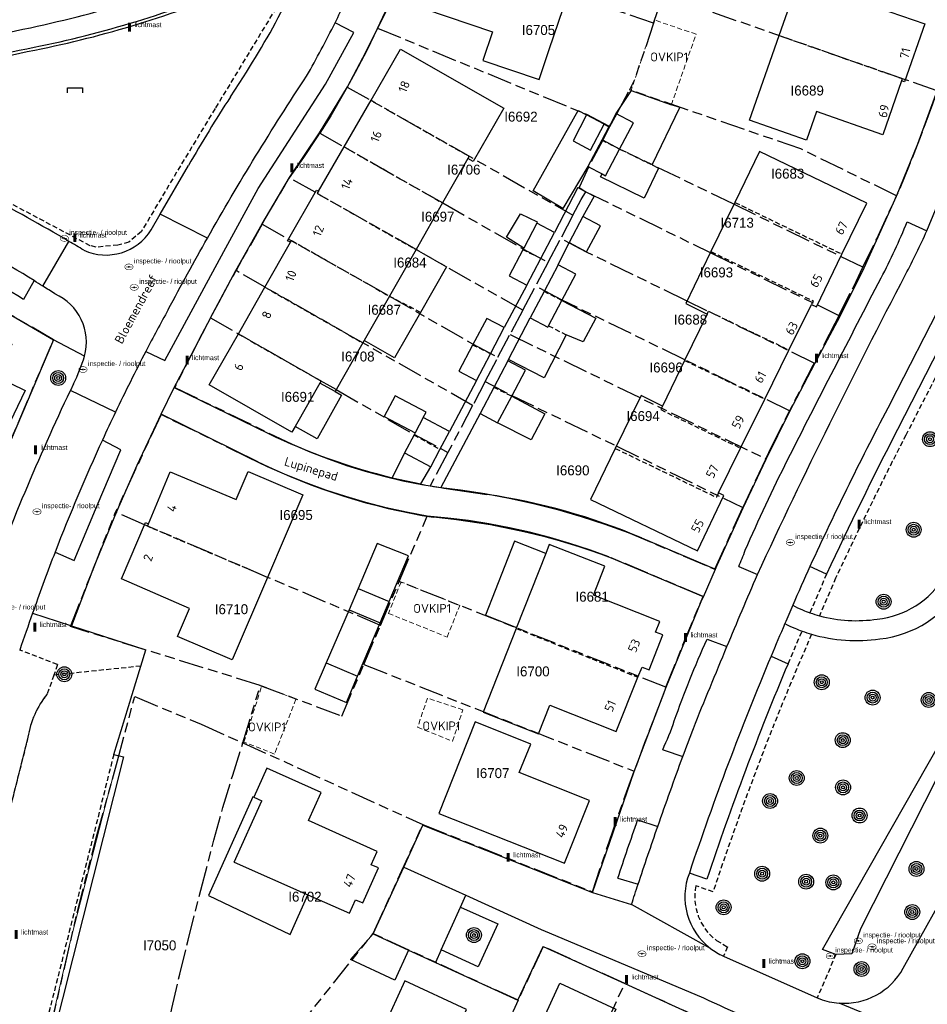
# Model space of a CAD drawing. Extents: x 168491 to 169507, y 481494 to 482503.
# Tile 8 of 108: x 168765 to 168856, y 481661 to 481760. Entities that reach past the tile are written whole.
import ezdxf
from ezdxf.enums import TextEntityAlignment as Align

# ---------------------------------------------------------------- set-up
doc = ezdxf.new("R2010")
doc.units = 0
doc.header["$LTSCALE"] = 0.5
doc.linetypes.add('KAD', pattern=[12, 5, -1, 2, -1, 2, -1])
doc.linetypes.add('STIPPELFIJN', pattern=[1.5, 1, -0.5])
doc.layers.get('0').update_dxf_attribs({"linetype": 'CONTINUOUS'})
for name, color, linetype in [('G01', 3, 'KAD'), ('G_BTD', 3, 'CONTINUOUS'), ('G_GBIP1', 7, 'CONTINUOUS'), ('G_PNDMV', 1, 'CONTINUOUS'), ('G_WGD', 2, 'CONTINUOUS'), ('G_WTD', 4, 'CONTINUOUS'), ('L_TALUD', 7, 'CONTINUOUS'), ('LSHD', 7, 'CONTINUOUS'), ('NAR', 7, 'CONTINUOUS'), ('ORL', 7, 'CONTINUOUS'), ('OVKIP1', 7, 'CONTINUOUS'), ('PPAL', 7, 'CONTINUOUS'), ('PPUT', 7, 'CONTINUOUS'), ('PSTM', 170, 'CONTINUOUS'), ('PVGO', 7, 'CONTINUOUS'), ('Z01', 2, 'CONTINUOUS')]:
    doc.layers.add(name, color=color, linetype=linetype)
doc.layers.add('OBWVM', color=7, linetype='CONTINUOUS', lineweight=70)
doc.styles.add('ISO', font='isocpeur.ttf', dxfattribs={"height": 1})

# ---------------------------------------------------------------- blocks, each defined once
blk = doc.blocks.new('BOOM')
at = {"color": 0}
for radius in [0.75, 0.55, 0.35, 0.15]:
    blk.add_circle((0, 0), radius, dxfattribs=at)
blk = doc.blocks.new('put')
at = {"linetype": 'ByBlock', "lineweight": -2}
h = blk.add_hatch(color=0, dxfattribs=at)
h.dxf.hatch_style = 1
edge = h.paths.add_edge_path()
edge.add_spline(control_points=[(0.442, 0), (0.442, 0.043), (0.43, 0.087), (0.364, 0.201), (0.283, 0.258), (0.091, 0.323), (-0.019, 0.329), (-0.222, 0.288), (-0.313, 0.241), (-0.416, 0.124), (-0.441, 0.064), (-0.443, -0.058), (-0.419, -0.119), (-0.335, -0.218), (-0.276, -0.257), (-0.097, -0.325), (0.037, -0.332), (0.27, -0.27), (0.37, -0.201), (0.433, -0.076), (0.442, -0.038), (0.442, 0)], knot_values=[0, 0, 0, 0, 0.380029, 0.380029, 1.118666, 1.118666, 1.857303, 1.857303, 2.59594, 2.59594, 3.13294, 3.13294, 3.66994, 3.66994, 4.20694, 4.20694, 5.079565, 5.079565, 5.952189, 5.952189, 6.283185, 6.283185, 6.283185, 6.283185], degree=3, periodic=0)
edge = h.paths.add_edge_path(flags=16)
edge.add_ellipse((0, 0), major_axis=(0.392, 0), ratio=0.689655, start_angle=0, end_angle=360)
h = blk.add_hatch(color=0, dxfattribs=at)
h.dxf.hatch_style = 1
h.paths.add_polyline_path([(-0.1, 0, -0.096396), (-0.093, 0.037), (-0.25, 0.037, 1), (-0.25, -0.037), (-0.093, -0.037, -0.096396)])
at = {"linetype": 'ByBlock', "lineweight": -2, "true_color": 0x681648}
h = blk.add_hatch(color=219, dxfattribs=at)
h.dxf.hatch_style = 1
h.paths.add_polyline_path([(0.1, 0, 1), (-0.1, 0, 1)])
at = {"linetype": 'ByBlock', "lineweight": -2}
h = blk.add_hatch(color=0, dxfattribs=at)
h.dxf.hatch_style = 1
h.paths.add_polyline_path([(0.25, 0.037), (0.093, 0.037, -0.096396), (0.1, 0, -0.096396), (0.093, -0.037), (0.25, -0.037, 1)])
at = {"color": 0, "linetype": 'ByBlock', "lineweight": -2}
blk.add_attdef('PUT', (0.5, 0.35), '', height=0.5, dxfattribs=at)
blk = doc.blocks.new('PAAL')
at = {"linetype": 'ByBlock', "lineweight": -2}
h = blk.add_hatch(color=0, dxfattribs=at)
h.dxf.hatch_style = 1
h.paths.add_polyline_path([(0.15, 0.8), (-0.15, 0.8), (-0.15, -0.1), (0, -0.1, -0.414214), (-0.1, 0, -1), (0.1, 0, -0.414214), (0, -0.1), (0.15, -0.1)])
at = {"linetype": 'ByBlock', "lineweight": -2, "true_color": 0x681648}
h = blk.add_hatch(color=219, dxfattribs=at)
h.dxf.hatch_style = 1
h.paths.add_polyline_path([(-0.1, 0, 1), (0.1, 0, 1)])
at = {"color": 0, "linetype": 'ByBlock', "lineweight": -2}
blk.add_attdef('PAAL', (0.5, 0.35), '', height=0.5, dxfattribs=at)
blk = doc.blocks.new('PICNICTFL')
at = {"color": 0, "linetype": 'Continuous'}
blk.add_lwpolyline([(-0.75, -0.5), (-0.75, 0), (0.75, 0), (0.75, -0.5)], dxfattribs=at)
at = {"color": 0, "flags": 2}
blk.add_attdef('PICKNICKTAFEL', (1.105, 0), '', height=1, dxfattribs=at)

msp = doc.modelspace()

# ---------------------------------------------------------------- linework, layer by layer
at = {"layer": 'G01'}
for p, q in [((168828.356, 481759.33), (168804.427, 481767.358)), ((168828.356, 481759.33), (168829.309, 481762.153)), ((168797.562, 481752.909), (168820.243, 481740.036)), ((168823.238, 481747.582), (168823.951, 481748.924)), ((168815.207, 481730.478), (168791.748, 481743.791)), ((168820.243, 481740.036), (168819.012, 481737.7)), ((168817.75, 481735.305), (168819.012, 481737.7)), ((168817.75, 481735.305), (168816.483, 481732.901)), ((168810.158, 481720.898), (168786.383, 481734.45)), ((168815.207, 481730.478), (168816.483, 481732.901)), ((168815.207, 481730.478), (168813.917, 481728.031)), ((168812.708, 481725.736), (168813.917, 481728.031)), ((168813.917, 481728.031), (168839.632, 481715.526)), ((168811.433, 481723.317), (168812.708, 481725.736)), ((168811.433, 481723.317), (168810.158, 481720.898)), ((168810.158, 481720.898), (168807.673, 481716.181)), ((168807.673, 481716.181), (168805.904, 481712.825)), ((168802.781, 481703.198), (168805.587, 481709.766)), ((168800.898, 481698.788), (168802.781, 481703.198)), ((168829.597, 481692.572), (168802.781, 481703.198)), ((168799.224, 481694.858), (168800.898, 481698.788)), ((168799.224, 481694.858), (168826.4, 481684.122)), ((168787.071, 481686.983), (168788.817, 481692.753)), ((168787.071, 481686.983), (168805.159, 481678.757)), ((168800.154, 481667.8), (168805.159, 481678.757)), ((168784.945, 481648.739), (168800.154, 481667.8)), ((168814.726, 481661.094), (168800.154, 481667.8))]:
    msp.add_line(p, q, dxfattribs=at)
for points in [[(168804.427, 481767.358), (168804.375, 481767.212), (168803.533, 481765.071), (168802.621, 481762.958), (168801.641, 481760.875), (168800.594, 481758.826)], [(168856.842, 481752.535), (168853.658, 481753.636), (168829.309, 481762.153)], [(168828.356, 481759.33), (168826.409, 481753.561), (168825.937, 481752.616)], [(168800.594, 481758.826), (168799.51, 481756.579), (168798.364, 481754.362), (168797.562, 481752.909)], [(168800.594, 481758.826), (168821.611, 481750.166), (168823.951, 481748.924)], [(168797.562, 481752.909), (168797.158, 481752.178), (168795.893, 481750.027), (168794.793, 481748.271)], [(168823.951, 481748.924), (168824.642, 481750.227), (168825.937, 481752.616)], [(168852.784, 481741.96), (168843.165, 481746.681), (168825.937, 481752.616)], [(168856.842, 481752.535), (168856.378, 481751.2), (168855.235, 481748.099), (168854.037, 481745.018), (168852.784, 481741.96)], [(168791.748, 481743.791), (168793.188, 481745.834), (168794.569, 481747.912), (168794.793, 481748.271)], [(168794.793, 481748.271), (168807.149, 481741.26), (168815.218, 481736.641), (168817.75, 481735.305)], [(168823.238, 481747.582), (168821.832, 481744.932), (168820.867, 481742.792), (168821.542, 481742.384)], [(168849.392, 481734.783), (168836.407, 481741.116), (168825.001, 481746.639), (168823.238, 481747.582)], [(168789.017, 481739.131), (168789.313, 481739.652), (168791.748, 481743.791)], [(168820.243, 481740.036), (168821.064, 481741.594), (168821.542, 481742.384)], [(168821.542, 481742.384), (168834.04, 481736.263), (168846.987, 481729.948)], [(168849.392, 481734.783), (168850.779, 481737.649), (168852.784, 481741.96)], [(168789.017, 481739.131), (168786.941, 481735.471), (168786.383, 481734.45)], [(168789.017, 481739.131), (168801.803, 481731.876), (168810.155, 481727.082), (168812.708, 481725.736)], [(168844.498, 481725.155), (168831.673, 481731.41), (168821.619, 481736.318), (168819.012, 481737.7)], [(168846.987, 481729.948), (168848.709, 481733.37), (168849.392, 481734.783)], [(168783.815, 481729.697), (168784.635, 481731.253), (168786.383, 481734.45)], [(168842.02, 481720.357), (168831.488, 481725.487), (168819.096, 481731.522), (168816.483, 481732.901)], [(168746.857, 481705.906), (168757.422, 481702.549), (168768.033, 481727.51), (168759.619, 481732.373)], [(168783.815, 481729.697), (168782.395, 481727), (168780.223, 481722.712), (168790.239, 481717.848), (168792.006, 481717.007), (168793.803, 481716.231), (168795.626, 481715.519), (168797.473, 481714.872), (168799.342, 481714.293), (168801.231, 481713.78), (168803.137, 481713.335), (168805.058, 481712.959), (168805.904, 481712.825)], [(168783.815, 481729.697), (168796.457, 481722.492), (168804.238, 481717.995), (168807.673, 481716.181)], [(168846.987, 481729.948), (168846.572, 481729.123), (168844.498, 481725.155)], [(168844.498, 481725.155), (168844.37, 481724.91), (168842.278, 481720.873), (168842.02, 481720.357)], [(168811.433, 481723.317), (168814.027, 481721.943), (168824.594, 481716.834), (168837.313, 481710.627)], [(168805.587, 481709.766), (168803.52, 481710.157), (168801.467, 481710.615), (168799.429, 481711.139), (168797.41, 481711.729), (168795.411, 481712.385), (168793.435, 481713.105), (168791.483, 481713.889), (168789.557, 481714.736), (168787.66, 481715.645), (168778.854, 481719.98), (168774.259, 481710.155)], [(168839.632, 481715.526), (168840.247, 481716.805), (168842.02, 481720.357)], [(168839.632, 481715.526), (168838.276, 481712.708), (168837.313, 481710.627)], [(168805.904, 481712.825), (168806.99, 481712.652), (168808.933, 481712.414), (168811.394, 481712.032), (168813.842, 481711.572), (168816.274, 481711.035), (168818.688, 481710.421), (168821.081, 481709.732), (168823.452, 481708.967), (168825.797, 481708.128), (168834.518, 481704.427), (168836.366, 481708.581), (168837.313, 481710.627)], [(168788.817, 481692.753), (168769.745, 481698.66), (168774.259, 481710.155)], [(168800.898, 481698.788), (168789.55, 481703.616), (168777.182, 481708.908), (168774.259, 481710.155)], [(168829.597, 481692.572), (168831.291, 481696.82), (168833.318, 481701.702), (168823.868, 481705.668), (168821.905, 481706.382), (168819.92, 481707.033), (168817.916, 481707.62), (168815.893, 481708.142), (168813.855, 481708.599), (168811.803, 481708.99), (168809.74, 481709.315), (168807.667, 481709.574), (168805.587, 481709.766)], [(168788.817, 481692.753), (168797.016, 481689.671), (168799.224, 481694.858)], [(168829.597, 481692.572), (168829.333, 481691.91), (168827.444, 481686.973), (168826.4, 481684.122)], [(168778.254, 481640.263), (168775.092, 481642.026), (168771.794, 481644.2), (168769.028, 481646.915), (168767.165, 481650.412), (168766.99, 481654.4), (168767.748, 481658.301), (168770.41, 481669.884), (168772.346, 481677.548), (168774.456, 481685.161), (168776.194, 481691.641), (168782.856, 481688.84), (168787.071, 481686.983)], [(168784.945, 481648.739), (168778.102, 481651.617), (168779.174, 481656.835), (168779.928, 481660.284), (168780.725, 481663.724), (168781.565, 481667.154), (168782.845, 481672.173), (168784.154, 481677.185), (168785.066, 481680.469), (168786.039, 481683.735), (168787.071, 481686.983)], [(168805.159, 481678.757), (168822.201, 481672.008), (168823.878, 481677.021), (168825.626, 481682.01), (168826.4, 481684.122)], [(168825.445, 481662.775), (168817.256, 481666.511), (168814.726, 481661.094)], [(168813.444, 481636.568), (168818.588, 481647.788), (168825.445, 481662.775)], [(168821.924, 481632.874), (168826.806, 481644.022), (168829.303, 481649.472), (168833.594, 481659.057), (168825.445, 481662.775)], [(168814.726, 481661.094), (168812.87, 481657.016), (168810.367, 481651.565), (168805.135, 481640.204)]]:
    msp.add_lwpolyline(points, dxfattribs=at)
at = {"layer": 'G_BTD', "linetype": 'STIPPELFIJN', "lineweight": -3, "transparency": 33554687}
for points in [[(168786.659, 481762.926), (168787.975, 481762.653), (168789.643, 481762.653), (168790.624, 481762.138), (168790.403, 481760.86), (168784.272, 481750.746), (168780.789, 481744.983), (168776.865, 481738.39), (168775.614, 481737.314), (168774.51, 481737.022), (168772.303, 481736.798), (168771.714, 481736.955), (168751.185, 481747.831), (168750.646, 481747.966)], [(168864.497, 481740.244), (168861.799, 481733.667), (168853.711, 481717.925)], [(168845.737, 481703.952), (168844.07, 481700.055)], [(168846.65, 481703.543), (168845.03, 481699.755)], [(168841.873, 481694.935), (168843.28, 481698.213)], [(168768.439, 481694.838), (168764.631, 481696.3)], [(168768.439, 481694.838), (168768.065, 481693.784)], [(168776.819, 481694.689), (168768.065, 481693.784)], [(168768.065, 481693.784), (168767.387, 481691.873)], [(168765.465, 481687.544), (168762.047, 481673.996)], [(168774.087, 481685.822), (168766.985, 481657.537)], [(168834.332, 481671.99), (168832.601, 481672.6)], [(168834.664, 481667.112), (168835.772, 481666.456), (168835.366, 481665.542)], [(168846.678, 481665.707), (168844.799, 481661.353)]]:
    msp.add_lwpolyline(points, dxfattribs=at)
at = {"layer": 'G_BTD', "linetype": 'Continuous', "lineweight": 25, "transparency": 33554687}
for points in [[(168768.033, 481727.51), (168757.422, 481702.549)], [(168769.824, 481698.743), (168777.319, 481696.314)], [(168776.819, 481694.689), (168777.319, 481696.314)], [(168775.945, 481691.851), (168776.819, 481694.689)], [(168774.087, 481685.822), (168775.945, 481691.851)], [(168774.087, 481685.822), (168775.057, 481685.578), (168767.941, 481657.241)]]:
    msp.add_lwpolyline(points, dxfattribs=at)
at = {"layer": 'G_BTD', "linetype": 'STIPPELFIJN', "lineweight": -3, "transparency": 33554687}
for points in [[(168853.711, 481717.925, 0.0090999), (168846.65, 481703.543)], [(168844.235, 481697.902, 0.0233326), (168834.332, 481671.99)], [(168767.387, 481691.873, 0.1339365), (168765.465, 481687.544)], [(168832.601, 481672.6, 0.2873055), (168834.664, 481667.112)]]:
    msp.add_lwpolyline(points, format="xyb", dxfattribs=at)
at = {"layer": 'G_GBIP1', "linetype": 'Continuous', "lineweight": 25, "transparency": 33554687}
for points in [[(168826.083, 481752.546), (168824.557, 481750.234)], [(168826.083, 481752.546), (168830.135, 481751.127)], [(168821.756, 481744.928), (168819.224, 481740.686), (168816.244, 481742.466), (168820.781, 481750.536), (168821.607, 481750.1)], [(168828.198, 481745.089), (168830.996, 481750.837), (168830.135, 481751.127)], [(168823.376, 481749.166), (168823.859, 481748.911)], [(168828.198, 481745.089), (168828.857, 481744.768), (168827.388, 481741.75), (168823.027, 481743.874), (168823.185, 481744.174)], [(168815.294, 481736.714), (168813.571, 481737.801), (168814.959, 481740.174), (168816.664, 481739.352), (168816.624, 481739.233)], [(168804.468, 481736.564), (168807.522, 481734.823), (168804.917, 481730.253)], [(168819.134, 481731.463), (168822.538, 481729.665), (168821.283, 481727.289), (168819.571, 481728.001)], [(168804.917, 481730.253), (168802.312, 481725.684), (168799.257, 481727.426)], [(168813.777, 481725.529), (168815.95, 481729.715)], [(168819.571, 481728.001), (168817.347, 481723.676), (168813.777, 481725.529)], [(168796.327, 481722.286), (168796.984, 481721.918), (168794.528, 481717.528), (168792.314, 481718.79)], [(168805.179, 481719.677), (168805.473, 481720.234), (168802.371, 481721.873), (168801.27, 481719.791), (168804.374, 481718.152)], [(168814.085, 481721.827), (168817.433, 481720.06), (168816.049, 481717.437), (168812.67, 481719.145)], [(168803.312, 481716.14), (168802.088, 481713.625)], [(168804.961, 481713.008), (168805.965, 481714.739)], [(168802.088, 481713.625), (168804.961, 481713.008)], [(168800.573, 481707.03), (168798.65, 481702.499)], [(168801.779, 481701.171), (168803.729, 481705.765), (168800.573, 481707.03)], [(168817.516, 481706.026), (168814.384, 481707.26), (168811.443, 481699.798), (168814.566, 481698.563)], [(168797.741, 481700.357), (168795.448, 481695.026)], [(168798.603, 481693.687), (168800.87, 481699.029)], [(168788.15, 481681.521), (168788.052, 481681.565), (168783.599, 481671.624), (168791.822, 481667.699), (168793.593, 481671.714)]]:
    msp.add_lwpolyline(points, dxfattribs=at)
at = {"layer": 'G_GBIP1', "linetype": 'STIPPELFIJN', "lineweight": -3, "transparency": 33554687}
for points in [[(168824.94, 481746.675), (168828.198, 481745.089)], [(168804.917, 481730.253), (168801.793, 481731.873)], [(168817.791, 481728.917), (168819.571, 481728.001)]]:
    msp.add_lwpolyline(points, dxfattribs=at)
at = {"layer": 'G_PNDMV', "linetype": 'Continuous', "lineweight": 25, "transparency": 33554687}
for points in [[(168807.275, 481766.481), (168805.308, 481760.755), (168812.143, 481758.454), (168811.173, 481755.573)], [(168840.979, 481758.086), (168843.963, 481766.606), (168849.599, 481764.614), (168848.582, 481761.71), (168855.615, 481759.247), (168853.575, 481753.421), (168853.273, 481753.527)], [(168817.863, 481756.674), (168819.74, 481762.21)], [(168851.378, 481748.115), (168844.716, 481750.448), (168843.705, 481747.562), (168837.995, 481749.566), (168840.979, 481758.086)], [(168799.95, 481751.571), (168802.922, 481756.709), (168813.283, 481750.786), (168810.217, 481745.433), (168809.693, 481745.728)], [(168811.173, 481755.573), (168816.849, 481753.662), (168817.863, 481756.674)], [(168853.273, 481753.527), (168851.378, 481748.115)], [(168797.245, 481746.897), (168799.95, 481751.571)], [(168821.607, 481750.1), (168820.264, 481747.491)], [(168823.376, 481749.166), (168821.607, 481750.1)], [(168824.557, 481750.234), (168824.004, 481749.187)], [(168824.94, 481746.675), (168826.326, 481749.3), (168824.557, 481750.234)], [(168820.264, 481747.491), (168822.006, 481746.571), (168823.376, 481749.166)], [(168823.859, 481748.911), (168823.141, 481747.551)], [(168824.004, 481749.187), (168823.859, 481748.911)], [(168823.141, 481747.551), (168821.756, 481744.928)], [(168794.666, 481742.437), (168797.245, 481746.897)], [(168823.185, 481744.174), (168823.525, 481743.994), (168824.94, 481746.675)], [(168809.693, 481745.728), (168807.143, 481741.255)], [(168847.281, 481736.114), (168849.77, 481741.243), (168839.002, 481746.43), (168836.519, 481741.309)], [(168821.756, 481744.928), (168823.185, 481744.174)], [(168791.86, 481737.299), (168791.548, 481737.461), (168794.462, 481742.553), (168794.666, 481742.437)], [(168807.143, 481741.255), (168804.468, 481736.564)], [(168836.519, 481741.309), (168834.119, 481736.36)], [(168819.852, 481737.273), (168821.617, 481736.341), (168822.997, 481738.955), (168821.228, 481739.889)], [(168821.228, 481739.889), (168819.852, 481737.273)], [(168816.624, 481739.233), (168815.294, 481736.714)], [(168818.393, 481738.299), (168816.624, 481739.233)], [(168817.007, 481735.675), (168818.393, 481738.299)], [(168789.286, 481732.787), (168791.86, 481737.299)], [(168804.468, 481736.564), (168801.793, 481731.873)], [(168815.294, 481736.714), (168815.208, 481736.551)], [(168815.208, 481736.551), (168813.823, 481733.927)], [(168815.592, 481732.993), (168817.007, 481735.675)], [(168834.119, 481736.36), (168831.596, 481731.156), (168833.735, 481730.084)], [(168844.209, 481731.037), (168844.712, 481730.82), (168847.281, 481736.114)], [(168818.751, 481735.021), (168817.335, 481732.339)], [(168819.134, 481731.463), (168820.52, 481734.087), (168818.751, 481735.021)], [(168813.823, 481733.927), (168815.592, 481732.993)], [(168786.609, 481728.097), (168789.286, 481732.787)], [(168801.793, 481731.873), (168799.257, 481727.426)], [(168817.335, 481732.339), (168815.95, 481729.715)], [(168817.791, 481728.917), (168819.134, 481731.463)], [(168841.958, 481726.469), (168844.209, 481731.037)], [(168758.036, 481729.558), (168758.155, 481729.806), (168763.839, 481727.071), (168762.27, 481723.811), (168765.182, 481722.411), (168762.516, 481716.869), (168759.601, 481718.271), (168758.469, 481715.918)], [(168813.345, 481728.72), (168811.576, 481729.654), (168810.16, 481726.972)], [(168815.95, 481729.715), (168817.719, 481728.781), (168817.791, 481728.917)], [(168833.735, 481730.084), (168831.474, 481725.422)], [(168811.959, 481726.096), (168813.345, 481728.72)], [(168792.314, 481718.79), (168791.977, 481718.199), (168783.674, 481722.953), (168786.609, 481728.097)], [(168799.118, 481727.182), (168796.327, 481722.286)], [(168799.257, 481727.426), (168799.118, 481727.182)], [(168810.16, 481726.972), (168808.775, 481724.348)], [(168810.544, 481723.414), (168811.959, 481726.096)], [(168839.526, 481721.536), (168841.958, 481726.469)], [(168813.702, 481725.385), (168812.286, 481722.703)], [(168814.085, 481721.827), (168815.471, 481724.451), (168813.702, 481725.385)], [(168831.474, 481725.422), (168829.248, 481720.835)], [(168808.775, 481724.348), (168810.544, 481723.414)], [(168794.795, 481723.143), (168792.314, 481718.79)], [(168796.327, 481722.286), (168794.795, 481723.143)], [(168812.286, 481722.703), (168810.901, 481720.079)], [(168812.67, 481719.145), (168814.085, 481721.827)], [(168829.248, 481720.835), (168827.088, 481721.898), (168824.501, 481716.574)], [(168837.095, 481716.602), (168839.526, 481721.536)], [(168810.901, 481720.079), (168812.67, 481719.145)], [(168805.179, 481719.677), (168804.374, 481718.152)], [(168807.832, 481718.277), (168805.179, 481719.677)], [(168804.267, 481717.949), (168803.312, 481716.14)], [(168804.374, 481718.152), (168804.267, 481717.949)], [(168806.875, 481716.463), (168807.832, 481718.277)], [(168803.312, 481716.14), (168805.965, 481714.739)], [(168805.965, 481714.739), (168806.875, 481716.463)], [(168824.501, 481716.574), (168822.015, 481711.453)], [(168834.879, 481712.107), (168837.095, 481716.602)], [(168777.571, 481709.005), (168779.763, 481714.222)], [(168779.763, 481714.222), (168786.386, 481711.439), (168787.597, 481714.272), (168793.096, 481711.918), (168789.54, 481703.615)], [(168822.015, 481711.453), (168832.754, 481706.27), (168835.414, 481711.829), (168834.879, 481712.107)], [(168789.54, 481703.615), (168785.985, 481695.312), (168780.505, 481697.67), (168781.711, 481700.498), (168774.852, 481703.454), (168777.263, 481709.128), (168777.571, 481709.005)], [(168817.863, 481706.905), (168817.516, 481706.026)], [(168826.779, 481693.567), (168827.194, 481694.6), (168827.89, 481694.332), (168829.274, 481697.825), (168828.54, 481698.115), (168828.993, 481699.189), (168822.304, 481701.817), (168823.461, 481704.746), (168817.863, 481706.905)], [(168817.516, 481706.026), (168814.566, 481698.563)], [(168798.65, 481702.499), (168797.741, 481700.357)], [(168798.65, 481702.499), (168801.779, 481701.171)], [(168800.87, 481699.029), (168801.779, 481701.171)], [(168797.741, 481700.357), (168800.87, 481699.029)], [(168814.537, 481698.489), (168811.21, 481690.072)], [(168814.566, 481698.563), (168814.537, 481698.489)], [(168795.448, 481695.026), (168794.312, 481692.383)], [(168795.448, 481695.026), (168798.603, 481693.687)], [(168797.479, 481691.039), (168798.603, 481693.687)], [(168811.21, 481690.072), (168816.79, 481687.876), (168817.929, 481690.75), (168824.588, 481688.118), (168826.779, 481693.567)], [(168794.312, 481692.383), (168797.479, 481691.039)], [(168821.899, 481681.196), (168814.853, 481683.98), (168815.999, 481686.858), (168810.417, 481689.079), (168806.779, 481679.871), (168819.389, 481674.888), (168821.899, 481681.196)], [(168793.593, 481671.714), (168797.787, 481669.864), (168798.387, 481671.203), (168799.108, 481670.88), (168800.688, 481674.407), (168799.967, 481674.73), (168800.567, 481676.07), (168793.667, 481679.16), (168794.934, 481681.989), (168789.458, 481684.441), (168788.15, 481681.521)], [(168786.197, 481674.976), (168788.965, 481681.156)], [(168788.15, 481681.521), (168788.965, 481681.156)], [(168786.197, 481674.976), (168793.593, 481671.714)], [(168803.727, 481666.141), (168802.352, 481663.135), (168797.873, 481665.183), (168800.156, 481667.775)], [(168800.156, 481667.775), (168803.727, 481666.141)], [(168809.191, 481652.047), (168806.395, 481653.326), (168809.53, 481660.179), (168803.349, 481663.043), (168797.71, 481650.714)], [(168819.348, 481648.815), (168818.829, 481647.711), (168810.387, 481651.571), (168812.87, 481656.999), (168815.671, 481655.718), (168818.913, 481662.805), (168824.543, 481660.219), (168824.304, 481659.686)]]:
    msp.add_lwpolyline(points, dxfattribs=at)
at = {"layer": 'G_PNDMV', "linetype": 'STIPPELFIJN', "lineweight": -3, "transparency": 33554687}
for points in [[(168840.979, 481758.086), (168853.352, 481753.752), (168853.273, 481753.527)], [(168799.95, 481751.571), (168809.817, 481745.946), (168809.693, 481745.728)], [(168824.94, 481746.675), (168823.141, 481747.551)], [(168797.245, 481746.897), (168807.143, 481741.255)], [(168794.666, 481742.437), (168794.543, 481742.222), (168804.468, 481736.564)], [(168836.519, 481741.309), (168847.281, 481736.114)], [(168791.86, 481737.299), (168791.962, 481737.477), (168801.793, 481731.873)], [(168817.007, 481735.675), (168815.208, 481736.551)], [(168834.119, 481736.36), (168844.386, 481731.404), (168844.209, 481731.037)], [(168789.286, 481732.787), (168799.118, 481727.182)], [(168819.134, 481731.463), (168817.335, 481732.339)], [(168833.735, 481730.084), (168833.874, 481730.371)], [(168833.874, 481730.371), (168841.958, 481726.469)], [(168786.609, 481728.097), (168794.919, 481723.36), (168794.795, 481723.143)], [(168811.959, 481726.096), (168810.16, 481726.972)], [(168831.474, 481725.422), (168839.526, 481721.536)], [(168814.085, 481721.827), (168812.286, 481722.703)], [(168829.248, 481720.835), (168829.074, 481720.474)], [(168829.074, 481720.474), (168837.095, 481716.602)], [(168804.267, 481717.949), (168806.875, 481716.463)], [(168824.501, 481716.574), (168834.667, 481711.667)], [(168834.879, 481712.107), (168834.667, 481711.667)], [(168789.54, 481703.615), (168777.462, 481708.748), (168777.571, 481709.005)], [(168814.537, 481698.489), (168826.779, 481693.567)]]:
    msp.add_lwpolyline(points, dxfattribs=at)
at = {"layer": 'G_WGD', "linetype": 'Continuous', "lineweight": 25, "transparency": 33554687}
for points in [[(168800.586, 481758.794), (168802.669, 481763.246), (168804.424, 481767.368), (168805.79, 481771.674), (168806.993, 481775.976)], [(168852.765, 481741.932), (168854.897, 481747.195), (168856.86, 481752.524), (168858.741, 481758.199), (168860.429, 481763.935)], [(168780.378, 481723.125), (168783.362, 481728.845), (168783.8, 481729.694), (168786.343, 481734.46), (168788.99, 481739.167), (168791.742, 481743.814), (168794.774, 481748.301), (168797.566, 481752.925), (168799.108, 481755.843), (168800.586, 481758.794)], [(168785.812, 481751.921), (168787.113, 481753.933)], [(168778.766, 481740.143), (168781.593, 481745.028)], [(168820.742, 481742.796), (168818.393, 481738.299)], [(168820.742, 481742.796), (168822.373, 481741.935), (168821.228, 481739.889)], [(168834.742, 481704.849), (168837.353, 481710.616), (168839.665, 481715.496), (168842.056, 481720.338), (168844.568, 481725.121), (168847.117, 481729.886), (168849.518, 481734.723), (168852.765, 481741.932)], [(168777.849, 481738.558), (168778.766, 481740.143)], [(168750.036, 481737.353), (168754.866, 481734.923), (168759.619, 481732.373), (168768.033, 481727.51)], [(168818.751, 481735.021), (168819.852, 481737.273)], [(168815.592, 481732.993), (168813.345, 481728.72)], [(168859.216, 481730.828), (168852.876, 481718.489)], [(168771.152, 481725.851), (168768.033, 481727.51)], [(168813.702, 481725.385), (168813.777, 481725.529)], [(168770.055, 481723.074), (168769.741, 481722.413)], [(168780.173, 481722.708), (168780.378, 481723.125)], [(168780.173, 481722.708), (168789.64, 481718.073)], [(168810.544, 481723.414), (168807.832, 481718.277)], [(168778.609, 481719.537), (168778.839, 481720.004)], [(168788.58, 481715.23), (168778.839, 481720.004)], [(168810.901, 481720.079), (168806.974, 481712.639)], [(168778.609, 481719.537), (168776.416, 481714.853), (168774.328, 481710.121), (168772.082, 481704.675), (168769.824, 481698.743)], [(168807.263, 481712.596), (168811.587, 481711.954)], [(168827.143, 481707.585), (168834.566, 481704.444)], [(168833.358, 481701.663), (168824.129, 481705.546)], [(168834.566, 481704.444), (168834.742, 481704.849)], [(168845.737, 481703.952), (168844.067, 481704.713)], [(168822.219, 481671.94), (168826.385, 481684.084), (168829.609, 481692.573), (168833.148, 481701.18)], [(168833.148, 481701.18), (168833.358, 481701.663)], [(168765.927, 481700.006), (168768.39, 481699.208)], [(168768.39, 481699.208), (168769.824, 481698.743)], [(168840.165, 481695.687), (168841.873, 481694.935)], [(168803.231, 481674.496), (168805.148, 481678.687), (168822.219, 481671.94)], [(168800.156, 481667.775), (168803.231, 481674.496)], [(168833.703, 481673.272), (168831.944, 481673.892)], [(168853.451, 481664.31), (168858.894, 481674.098)], [(168806.996, 481666.163), (168808.955, 481670.467)], [(168808.955, 481670.467), (168812.684, 481668.77)], [(168812.684, 481668.77), (168810.725, 481664.466), (168806.996, 481666.163)], [(168814.706, 481661.119), (168817.256, 481666.511)], [(168817.256, 481666.511), (168825.445, 481662.775), (168833.594, 481659.057), (168833.636, 481659.039)], [(168803.727, 481666.141), (168806.419, 481664.91)], [(168835.366, 481665.542), (168844.799, 481661.353)], [(168806.419, 481664.91), (168814.706, 481661.119)], [(168844.799, 481661.353), (168845.066, 481661.234)]]:
    msp.add_lwpolyline(points, dxfattribs=at)
at = {"layer": 'G_WGD', "lineweight": -3, "transparency": 33554687}
for points in [[(168796.335, 481759.371, 0.0103275), (168798.338, 481763.595)], [(168766.086, 481756.915, 0.0504726), (168786.371, 481763.127)], [(168765.702, 481758.874, 0.0156418), (168776.374, 481761.577)], [(168793.475, 481754.015, 0.0135634), (168796.335, 481759.371)], [(168753.768, 481756.59, 0.010718), (168765.702, 481758.874)], [(168754.113, 481754.616, 0.0101025), (168766.086, 481756.915)], [(168783.499, 481737.716, -0.0168462), (168793.475, 481754.015)], [(168766.08, 481733.444, 0.0421879), (168746.937, 481743.253)], [(168765.022, 481731.558, 0.042616), (168746.015, 481741.296)], [(168851.225, 481733.714, 0.0229031), (168853.844, 481739.367)], [(168779.565, 481730.537, -0.007273), (168783.499, 481737.716)], [(168853.677, 481734.057, 0.0145023), (168855.823, 481738.466)], [(168838.791, 481703.9, -0.011875), (168853.677, 481734.057)], [(168841.823, 481715.427, -0.0032844), (168851.225, 481733.714)], [(168766.956, 481732.893, 0.0018469), (168766.08, 481733.444)], [(168768.169, 481732.112, 0.0028741), (168766.956, 481732.893)], [(168771.152, 481725.851, 0.3691069), (168768.169, 481732.112)], [(168779.565, 481730.537, 0.0060018), (168777.308, 481726.331)], [(168777.308, 481726.331, 0.0088247), (168774.252, 481720.21)], [(168852.155, 481721.128, 0.0136613), (168844.067, 481704.713)], [(168774.252, 481720.21, 0.0043563), (168772.946, 481717.422)], [(168772.946, 481717.422, 0.0155322), (168768.189, 481706.152)], [(168837.565, 481706.34, -0.0152007), (168841.823, 481715.427)], [(168804.948, 481712.986, 0.0084803), (168806.974, 481712.639)], [(168768.189, 481706.152, 0.0077127), (168766.048, 481700.342)], [(168836.909, 481704.694, 0.0096418), (168837.565, 481706.34)], [(168835.723, 481696.659, -0.0027881), (168838.791, 481703.9)], [(168766.048, 481700.342, -0.0071248), (168765.987, 481700.173)], [(168842.333, 481700.804, 0.0020278), (168841.539, 481698.961)], [(168830.432, 481689.201, -0.0194414), (168833.719, 481697.402)], [(168832.347, 481688.436, -0.0028822), (168835.723, 481696.659)], [(168840.165, 481695.687, 0.0188571), (168831.944, 481673.892)], [(168829.265, 481686.288, 0.0298834), (168830.432, 481689.201)], [(168831.29, 481685.6, -0.0017788), (168832.347, 481688.436)], [(168828.776, 481678.581, -0.0045382), (168831.29, 481685.6)], [(168824.759, 481673.383, -0.0037384), (168826.743, 481679.23)], [(168826.799, 481672.761, -0.0039617), (168828.776, 481678.581)], [(168826.133, 481670.726, -0.0028084), (168826.799, 481672.761)], [(168833.356, 481661.331, 0.0092556), (168850.652, 481653.789)]]:
    msp.add_lwpolyline(points, format="xyb", dxfattribs=at)
at = {"layer": 'G_WGD', "linetype": 'Continuous', "lineweight": 25, "transparency": 33554687}
for points in [[(168766.144, 481756.628, 0.0515474), (168786.659, 481762.926)], [(168787.113, 481753.933, 0.0272206), (168791.687, 481761.931)], [(168754.113, 481754.314, 0.0134628), (168766.144, 481756.628)], [(168785.812, 481751.921, 0.0122651), (168781.593, 481745.028)], [(168769.575, 481737.395, 0.0230464), (168752.522, 481746.376)], [(168771.073, 481736.508, 0.3789471), (168777.849, 481738.558)], [(168771.073, 481736.508, 0.0020681), (168769.575, 481737.395)], [(168770.055, 481723.074, 0.0299145), (168771.152, 481725.851)], [(168761.053, 481701.751, -0.0224722), (168769.741, 481722.413)], [(168789.64, 481718.073, 0.0513963), (168802.088, 481713.625)], [(168852.876, 481718.489, 0.0091405), (168845.737, 481703.952)], [(168788.58, 481715.23, 0.0749708), (168806.243, 481709.65)], [(168806.974, 481712.639, 0.003889), (168807.263, 481712.596)], [(168827.143, 481707.585, 0.0633089), (168811.587, 481711.954)], [(168824.129, 481705.546, 0.0664135), (168806.243, 481709.65)], [(168844.067, 481704.713, 0.0040839), (168842.333, 481700.804)], [(168850.839, 481699.419, 0.2372929), (168857.581, 481703.712)], [(168851.097, 481697.429, 0.2370554), (168859.327, 481702.736)], [(168765.927, 481700.006, 0.0032215), (168764.631, 481696.3)], [(168842.333, 481700.804, 0.0182932), (168843.33, 481700.34)], [(168843.33, 481700.34, 0.0147577), (168844.07, 481700.055)], [(168844.07, 481700.055, 0.0188612), (168845.03, 481699.755)], [(168841.539, 481698.961, 0.0030329), (168840.165, 481695.687)], [(168841.539, 481698.961, 0.0170747), (168842.539, 481698.502)], [(168845.03, 481699.755, 0.1052921), (168850.839, 481699.419)], [(168842.539, 481698.502, 0.0119127), (168843.28, 481698.213)], [(168843.28, 481698.213, 0.0157423), (168844.235, 481697.902)], [(168844.235, 481697.902, 0.1082663), (168851.097, 481697.429)], [(168841.873, 481694.935, 0.0193971), (168833.703, 481673.272)], [(168831.944, 481673.892, 0.3353186), (168834.058, 481666.317)], [(168834.058, 481666.317, 0.0583244), (168835.366, 481665.542)], [(168846.991, 481660.813, 0.2915297), (168853.451, 481664.31)], [(168845.066, 481661.234, 0.0722729), (168846.991, 481660.813)]]:
    msp.add_lwpolyline(points, format="xyb", dxfattribs=at)
at = {"layer": 'G_WGD', "lineweight": -3, "transparency": 33554687}
for points in [[(168777.308, 481726.331), (168779.234, 481725.43), (168785.143, 481736.368), (168788.595, 481742.723), (168795.376, 481753.185), (168798.23, 481758.4), (168796.335, 481759.371)], [(168855.823, 481738.466), (168857.562, 481742.69), (168858.748, 481745.685)], [(168783.499, 481737.716), (168778.766, 481740.143)], [(168853.844, 481739.367), (168855.823, 481738.466)], [(168766.956, 481732.893), (168769.575, 481737.395)], [(168766.08, 481733.444), (168765.022, 481731.558)], [(168852.155, 481721.128), (168857.554, 481731.665)], [(168778.839, 481720.004), (168780.173, 481722.708)], [(168774.252, 481720.21), (168769.741, 481722.413)], [(168768.189, 481706.152), (168770.106, 481705.325), (168772.42, 481710.843), (168774.796, 481716.447), (168772.946, 481717.422)], [(168804.961, 481713.008), (168804.948, 481712.986)], [(168833.358, 481701.663), (168834.566, 481704.444)], [(168836.909, 481704.694), (168838.791, 481703.9)], [(168765.987, 481700.173), (168765.927, 481700.006)], [(168833.719, 481697.402), (168835.723, 481696.659)], [(168829.265, 481686.288), (168829.427, 481686.232)], [(168829.427, 481686.232), (168831.29, 481685.6)], [(168826.743, 481679.23), (168828.776, 481678.581)], [(168803.231, 481674.496), (168809.492, 481671.648)], [(168824.759, 481673.383), (168826.799, 481672.761)], [(168808.955, 481670.467), (168809.492, 481671.648)], [(168809.492, 481671.648), (168817.036, 481668.215), (168817.853, 481667.87)], [(168822.219, 481671.94), (168826.133, 481670.726)], [(168834.058, 481666.317), (168826.133, 481670.726)], [(168817.853, 481667.87), (168833.356, 481661.331)], [(168806.996, 481666.163), (168806.419, 481664.91)], [(168858.297, 481656.149), (168846.991, 481660.813)]]:
    msp.add_lwpolyline(points, dxfattribs=at)
at = {"layer": 'G_WTD', "linetype": 'Continuous', "lineweight": 25, "transparency": 33554687}
for points in [[(168846.678, 481665.707), (168845.324, 481666.2), (168860.65, 481693.117), (168869.451, 481711.226), (168869.516, 481712.304)], [(168869.516, 481712.304), (168871.49, 481711.488), (168863.296, 481696.197), (168849.14, 481668.294), (168848.278, 481665.769), (168846.678, 481665.707)]]:
    msp.add_lwpolyline(points, dxfattribs=at)
at = {"layer": 'L_TALUD', "linetype": 'Continuous', "transparency": 33554687}
msp.add_lwpolyline([(168767.387, 481691.873, 0.1339365), (168765.465, 481687.544)], format="xyb", dxfattribs=at)
msp.add_lwpolyline([(168765.465, 481687.544), (168762.047, 481673.996), (168758.946, 481660.55)], dxfattribs=at)
at = {"layer": 'LSHD', "linetype": 'Continuous', "lineweight": 13, "transparency": 33554687}
msp.add_lwpolyline([(168940.305, 481588.52), (168929.815, 481589.297), (168917.897, 481591.004), (168908.464, 481592.499), (168896.049, 481594.8), (168883.734, 481598.25), (168868.207, 481603.426), (168850.926, 481609.994), (168812.474, 481625.529), (168801.497, 481629.908), (168781.485, 481638.467), (168779.61, 481639.598), (168777.656, 481640.649), (168774.46, 481642.267), (168771.793, 481644.159), (168768.896, 481647.039), (168767.08, 481650.444), (168766.896, 481654.396), (168767.793, 481658.726), (168769.632, 481666.692), (168773.471, 481681.532), (168774.437, 481685.147)], dxfattribs=at)
at = {"layer": 'OBWVM', "linetype": 'STIPPELFIJN', "lineweight": 13, "transparency": 33554687}
for points in [[(168828.465, 481759.626), (168828.359, 481759.312), (168826.083, 481752.546)], [(168830.135, 481751.127), (168832.621, 481758.226), (168828.465, 481759.626)], [(168802.97, 481703.146), (168801.699, 481699.992), (168807.594, 481697.617), (168808.875, 481700.795), (168802.97, 481703.146)], [(168792.394, 481691.365), (168790.255, 481685.856), (168787.166, 481687.055), (168788.967, 481692.711), (168792.394, 481691.365)], [(168809.17, 481690.293), (168805.61, 481691.479), (168804.631, 481688.54), (168808.149, 481687.139), (168809.17, 481690.293)]]:
    msp.add_lwpolyline(points, dxfattribs=at)

# ---------------------------------------------------------------- block references
at = {"layer": 'PPAL', "linetype": 'Continuous', "lineweight": 13, "transparency": 33554687}
for p in [(168775.666, 481758.578), (168791.992, 481744.432), (168770.159, 481737.415), (168781.45, 481725.1), (168844.718, 481725.306), (168766.214, 481716.074), (168849.028, 481708.618), (168766.141, 481698.271), (168831.555, 481697.23), (168824.481, 481678.707), (168813.74, 481675.12), (168764.27, 481667.36), (168839.431, 481664.439), (168825.62, 481662.84)]:
    msp.add_blockref('PAAL', p, dxfattribs=at).add_auto_attribs({'PAAL': 'lichtmast'})
at = {"layer": 'PPUT', "linetype": 'Continuous', "lineweight": 13, "transparency": 33554687}
for p in [(168769.116, 481737.692), (168775.611, 481734.826), (168776.136, 481732.768), (168770.99, 481724.508), (168766.367, 481710.217), (168842.09, 481707.122), (168760.917, 481700.038), (168848.922, 481667.068), (168850.31, 481666.478), (168827.18, 481665.778), (168846.109, 481665.554)]:
    msp.add_blockref('put', p, dxfattribs=at).add_auto_attribs({'PUT': 'inspectie- / rioolput'})
at = {"layer": 'PSTM', "linetype": 'Continuous', "lineweight": 0, "transparency": 33554687}
msp.add_blockref('PICNICTFL', (168770.196, 481752.813), dxfattribs=at)
at = {"layer": 'PVGO', "linetype": 'Continuous', "lineweight": 0, "transparency": 33554687}
for p in [(168768.499, 481723.658), (168856.134, 481717.505), (168854.491, 481708.403), (168851.474, 481701.168), (168769.113, 481693.868), (168845.258, 481693.071), (168850.363, 481691.526), (168856.003, 481691.288), (168847.365, 481687.249), (168842.735, 481683.446), (168847.395, 481682.496), (168840.063, 481681.129), (168849.057, 481679.674), (168845.109, 481677.654), (168839.262, 481673.822), (168854.777, 481674.304), (168843.685, 481673.02), (168846.422, 481672.945), (168835.39, 481670.439), (168854.351, 481669.967), (168810.29, 481667.651), (168843.31, 481665.025), (168849.252, 481664.242)]:
    msp.add_blockref('BOOM', p, dxfattribs=at)

# ---------------------------------------------------------------- texts
at = {"layer": 'NAR', "linetype": 'Continuous', "lineweight": 25, "transparency": 33554687, "style": 'ISO'}
for s, rotation, p in [('71', 77.6, (168853.634, 481756.302)), ('18', 68.5, (168803.269, 481752.955)), ('69', 77.6, (168851.475, 481750.494)), ('16', 68.5, (168800.456, 481747.943)), ('14', 68.5, (168797.519, 481743.198)), ('12', 68.5, (168794.645, 481738.454)), ('67', 61.6, (168847.226, 481738.73)), ('10', 68.5, (168791.893, 481733.938)), ('65', 61.6, (168844.688, 481733.438)), ('8', 68.5, (168789.457, 481730.005)), ('63', 61.6, (168842.224, 481728.655)), ('6', 68.5, (168786.645, 481724.777)), ('61', 61.6, (168839.072, 481723.74)), ('59', 61.6, (168836.85, 481719.236)), ('57', 61.6, (168834.249, 481714.269)), ('4', 70.2, (168779.925, 481710.583)), ('55', 61.6, (168832.766, 481708.792)), ('2', 70.2, (168777.533, 481705.583)), ('53', 66.5, (168826.394, 481696.749)), ('51', 66.5, (168823.993, 481690.685)), ('49', 66.5, (168819.123, 481678.126)), ('47', 66.5, (168797.779, 481673.127))]:
    msp.add_text(s, height=0.9, rotation=rotation, dxfattribs=at).set_placement(p, align=Align.MIDDLE_CENTER)
at = {"layer": 'ORL', "linetype": 'Continuous', "lineweight": 25, "transparency": 33554687, "style": 'ISO'}
for s, rotation, p in [('Bloemendreef', 61.7, (168776.331, 481730.587)), ('Lupinepad', 343.3, (168793.941, 481714.521))]:
    msp.add_text(s, height=0.9, rotation=rotation, dxfattribs=at).set_placement(p, align=Align.MIDDLE_CENTER)
at = {"layer": 'OVKIP1', "linetype": 'Continuous', "lineweight": 70, "transparency": 33554687, "style": 'ISO'}
for p in [(168829.918, 481755.933), (168806.093, 481700.49), (168789.492, 481688.577), (168807.018, 481688.678)]:
    msp.add_text('OVKIP1', height=0.9, dxfattribs=at).set_placement(p, align=Align.MIDDLE_CENTER)
at = {"layer": 'Z01', "ltscale": 0.5}
for s, p in [('I6705', (168815.1056, 481758.141)), ('I6689', (168842.1184, 481752.0565)), ('I6692', (168813.3428, 481749.431)), ('I6706', (168807.6009, 481744.107)), ('I6683', (168840.1557, 481743.6995)), ('I6697', (168804.9866, 481739.3745)), ('I6713', (168835.0794, 481738.765)), ('I6684', (168802.1848, 481734.7635)), ('I6693', (168832.9959, 481733.7695)), ('I6687', (168799.6052, 481730.0145)), ('I6688', (168830.386, 481729.0285)), ('I6708', (168796.9555, 481725.3155)), ('I6696', (168827.9349, 481724.2135)), ('I6691', (168790.8989, 481721.261)), ('I6694', (168825.6226, 481719.329)), ('I6690', (168818.5597, 481713.872)), ('I6695', (168790.745, 481709.384)), ('I6681', (168820.4991, 481701.169)), ('I6710', (168784.2454, 481699.913)), ('I6700', (168814.5539, 481693.66)), ('I6707', (168810.5123, 481683.433)), ('I6702', (168791.6305, 481671.0136)), ('I7050', (168777.0305, 481666.1172))]:
    msp.add_text(s, height=1, dxfattribs=at).set_placement(p)

doc.saveas('drawing.dxf')
